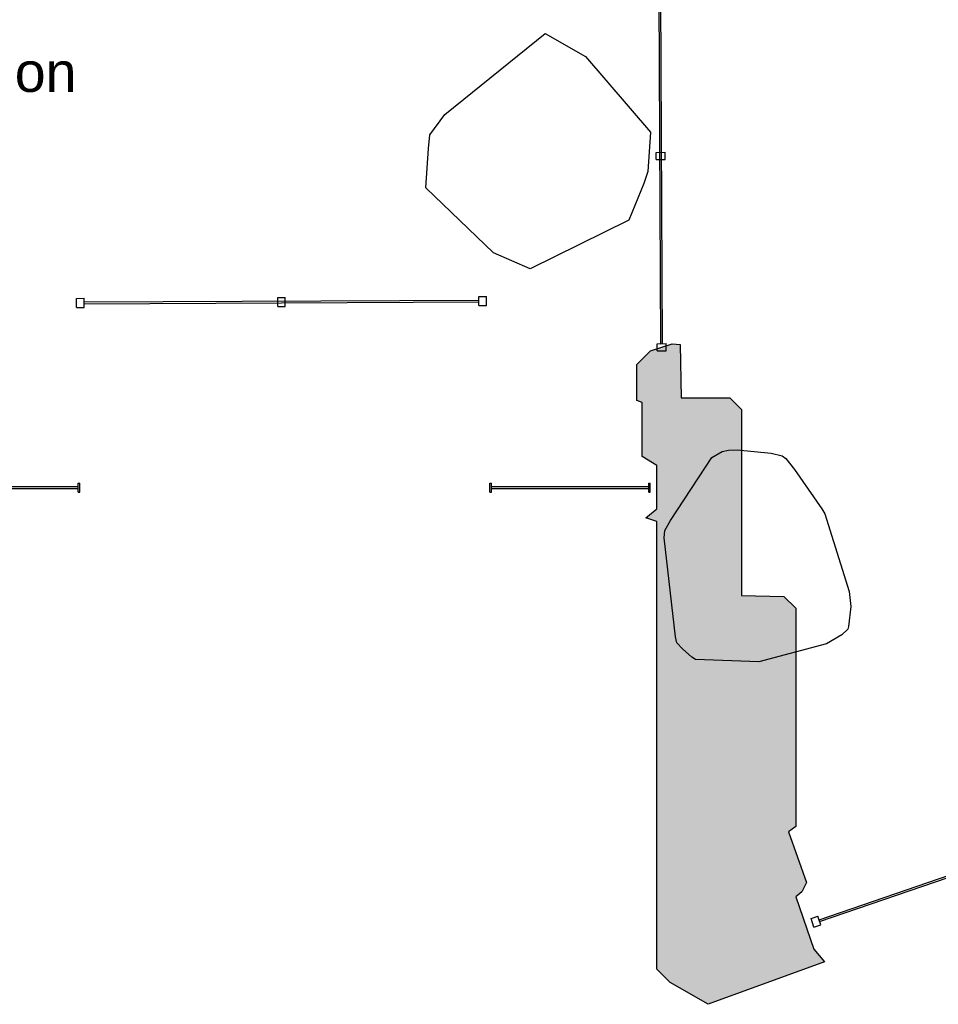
# Model space of a CAD drawing. Header units: millimetres. Extents: x -4985 to 43235, y -185 to 35000.
# Tile 2 of 13: x 12177 to 17264, y -185 to 5270. Entities that reach past the tile are written whole.
import ezdxf
from ezdxf.enums import TextEntityAlignment as Align

# ---------------------------------------------------------------- set-up
doc = ezdxf.new("R2010")
doc.units = ezdxf.units.MM
for name, color, linetype in [('A-ARREDI', 9, 'Continuous'), ('A-MURI-ESISTENTI', 7, 'Continuous'), ('A-PARETI-VETRATE', 5, 'Continuous'), ('A-TESTI', 7, 'Continuous'), ('A-VETRINE', 4, 'Continuous')]:
    doc.layers.add(name, color=color, linetype=linetype)
doc.styles.add('VISIO', font='arial.ttf')

msp = doc.modelspace()

# ---------------------------------------------------------------- hatches: boundary and pattern name
at = {"layer": 'A-MURI-ESISTENTI'}
msp.add_hatch(color=7, dxfattribs=at).paths.add_polyline_path([(15990, -185), (15780, -65), (15705, 10), (15705, 2490), (15645, 2510), (15705, 2560), (15705, 2800), (15625, 2850), (15625, 3150), (15595, 3160), (15595, 3360), (15670, 3435), (15790, 3475), (15835, 3470), (15840, 3175), (16110, 3175), (16175, 3110), (16175, 2080), (16410, 2075), (16475, 2010), (16475, 800), (16435, 770), (16535, 490), (16509, 438), (16475, 410), (16575, 120), (16635, 50), (15990, -185)])

# ---------------------------------------------------------------- linework, layer by layer
at = {"layer": 'A-ARREDI'}
for points in [[(15004.1, 3889.4), (14801.6, 3979.4), (14426.6, 4339.4), (14441.6, 4556.9), (14449.1, 4631.9), (14531.6, 4744.4), (15086.6, 5194.4), (15311.6, 5066.9), (15671.6, 4646.9), (15656.6, 4429.4), (15634.1, 4361.9), (15551.6, 4159.4), (15004.1, 3889.4)], [(15004.1, 3889.4), (14801.6, 3979.4), (14426.6, 4339.4), (14441.6, 4556.9), (14449.1, 4631.9), (14531.6, 4744.4), (15086.6, 5194.4), (15311.6, 5066.9), (15671.6, 4646.9), (15656.6, 4429.4), (15634.1, 4361.9), (15551.6, 4159.4), (15004.1, 3889.4)], [(16636, 2532.1), (16770.2, 2101.5), (16780.2, 2018.3), (16767, 1909.1), (16763, 1894.1), (16730.4, 1862.6), (16644.6, 1813.1), (16271.2, 1711.8), (15920.5, 1725.3), (15900, 1738.8), (15847.9, 1785), (15816.4, 1817.6), (15809.4, 1851.7), (15747, 2399.9), (15749.5, 2439.4), (15780.7, 2495.5), (16011.1, 2844.5), (16068.2, 2877.5), (16102.3, 2884.4), (16151.4, 2887.4), (16339.8, 2869.1), (16399.9, 2853), (16420.4, 2839.5), (16468.4, 2778.3), (16619.5, 2560.7), (16636, 2532.1)], [(16636, 2532.1), (16770.2, 2101.5), (16780.2, 2018.3), (16767, 1909.1), (16763, 1894.1), (16730.4, 1862.6), (16644.6, 1813.1), (16271.2, 1711.8), (15920.5, 1725.3), (15900, 1738.8), (15847.9, 1785), (15816.4, 1817.6), (15809.4, 1851.7), (15747, 2399.9), (15749.5, 2439.4), (15780.7, 2495.5), (16011.1, 2844.5), (16068.2, 2877.5), (16102.3, 2884.4), (16151.4, 2887.4), (16339.8, 2869.1), (16399.9, 2853), (16420.4, 2839.5), (16468.4, 2778.3), (16619.5, 2560.7), (16636, 2532.1)]]:
    msp.add_lwpolyline(points, close=True, dxfattribs=at)
at = {"layer": 'A-MURI-ESISTENTI'}
msp.add_lwpolyline([(15990, -185), (15780, -65), (15705, 10), (15705, 2490), (15645, 2510), (15705, 2560), (15705, 2800), (15625, 2850), (15625, 3150), (15595, 3160), (15595, 3360), (15670, 3435), (15790, 3475), (15835, 3470), (15840, 3175), (16110, 3175), (16175, 3110), (16175, 2080), (16410, 2075), (16475, 2010), (16475, 800), (16435, 770), (16535, 490), (16509, 438), (16475, 410), (16575, 120), (16635, 50), (15990, -185)], close=True, dxfattribs=at)
at = {"layer": 'A-PARETI-VETRATE'}
for p, q in [((15727.2, 3475.2), (15717.6, 5555.2)), ((15737.2, 3475.3), (15727.6, 5555.3)), ((15702.3, 4535.1), (15752.3, 4535.4)), ((15702.5, 4495.1), (15702.3, 4535.1)), ((15752.5, 4495.4), (15752.3, 4535.4)), ((15702.5, 4495.1), (15752.5, 4495.4)), ((12491.6, 3726.3), (12533.6, 3726.5)), ((12491.8, 3676.3), (12491.6, 3726.3)), ((12533.9, 3676.5), (12533.6, 3726.5)), ((12533.7, 3706.5), (14720.7, 3716.1)), ((13606.1, 3731.2), (13648.2, 3731.4)), ((13606.3, 3681.2), (13606.1, 3731.2)), ((13648.4, 3681.4), (13648.2, 3731.4)), ((14720.6, 3736.1), (14762.7, 3736.3)), ((14720.9, 3686.1), (14720.6, 3736.1)), ((14720.8, 3706.1), (14720.7, 3716.1)), ((14762.9, 3686.3), (14762.7, 3736.3)), ((12491.8, 3676.3), (12533.9, 3676.5)), ((12533.8, 3696.5), (12533.7, 3706.5)), ((12533.8, 3696.5), (14720.8, 3706.1)), ((13606.3, 3681.2), (13648.4, 3681.4)), ((14720.9, 3686.1), (14762.9, 3686.3)), ((15707.2, 3475.1), (15757.2, 3475.4)), ((15707.4, 3435.1), (15707.2, 3475.1)), ((15727.2, 3475.2), (15737.2, 3475.3)), ((15757.4, 3435.4), (15757.2, 3475.4)), ((15707.4, 3435.1), (15757.4, 3435.4))]:
    msp.add_line(p, q, dxfattribs=at)
at = {"layer": 'A-VETRINE'}
for p, q in [((11630.3, 2683), (12501.6, 2683)), ((12501.6, 2703), (12509.6, 2703)), ((12501.6, 2653), (12501.6, 2703)), ((12501.6, 2673), (12501.6, 2683)), ((12509.6, 2653), (12509.6, 2703)), ((14781.6, 2703), (14789.7, 2703)), ((14781.6, 2653), (14781.6, 2703)), ((14789.7, 2653), (14789.7, 2703)), ((14789.7, 2683), (15660.9, 2683)), ((14789.7, 2673), (14789.7, 2683)), ((15660.9, 2703), (15669, 2703)), ((15660.9, 2653), (15660.9, 2703)), ((15660.9, 2673), (15660.9, 2683)), ((15669, 2653), (15669, 2703)), ((11630.3, 2673), (12501.6, 2673)), ((12501.6, 2653), (12509.6, 2653)), ((14781.6, 2653), (14789.7, 2653)), ((14789.7, 2673), (15660.9, 2673)), ((15660.9, 2653), (15669, 2653)), ((16604.2, 283.7), (19609.6, 1313.3)), ((16607.4, 274.2), (19612.8, 1303.8)), ((16559.9, 289.6), (16597.7, 302.6)), ((16576.1, 242.3), (16559.9, 289.6)), ((16613.9, 255.3), (16597.7, 302.6)), ((16607.4, 274.2), (16604.2, 283.7)), ((16576.1, 242.3), (16613.9, 255.3))]:
    msp.add_line(p, q, dxfattribs=at)

# ---------------------------------------------------------------- texts
at = {"layer": 'A-TESTI', "style": 'VISIO'}
msp.add_text('Reception', height=220, dxfattribs=at).set_placement((11800, 4980), align=Align.MIDDLE_CENTER)

doc.saveas('drawing.dxf')
